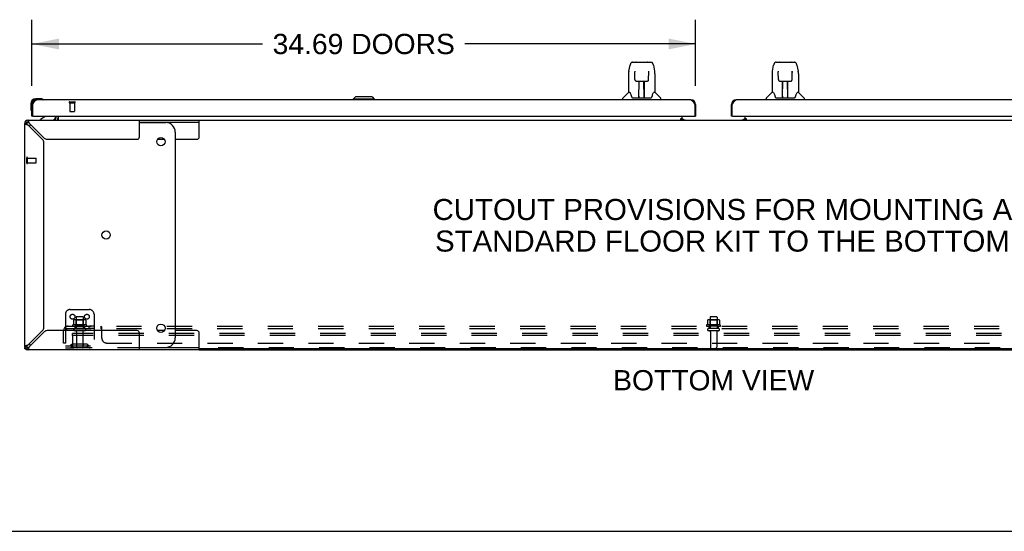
# Model space of a CAD drawing. Header units: inches. Extents: x 0 to 240, y 0 to 155.
# Tile 2 of 19: x 40 to 92, y 0 to 27. Entities that reach past the tile are written whole.
import ezdxf

# ---------------------------------------------------------------- set-up
doc = ezdxf.new("R2010")
doc.units = ezdxf.units.IN
doc.header["$LTSCALE"] = 13.183297
doc.header["$MEASUREMENT"] = 0
doc.linetypes.add('HIDDEN', pattern=[0.2, 0.1, -0.1])
doc.layers.get('0').update_dxf_attribs({"linetype": 'CONTINUOUS'})
for name, color, linetype in [('02___PRT_ALL_AXES', 7, 'CONTINUOUS'), ('DEFAULT_2', 8, 'HIDDEN'), ('DIMENSIONS', 7, 'CONTINUOUS')]:
    doc.layers.add(name, color=color, linetype=linetype)
doc.styles.get("Standard").update_dxf_attribs({"font": 'arial.ttf'})
doc.dimstyles.new('DIMSTYLE_1', dxfattribs={"dimtxt": 1.057484, "dimasz": 1.409978, "dimexe": 0.09, "dimexo": 0.07, "dimgap": 0.0375, "dimtad": 0, "dimtih": 1, "dimtoh": 1, "dimzin": 4, "dimdsep": 46, "dimtxsty": 'Standard', "dimblk": '_FILLED', "dimblk1": '_FILLED', "dimblk2": '_FILLED', "dimcen": 0.09, "dimazin": 1, "dimtfac": 1, "dimtdec": 3, "dimtofl": 0, "dimtmove": 0, "dimatfit": 3, "dimldrblk": '_FILLED', "dimfxl": 1, "dimtolj": 1, "dimtzin": 4, "dimarcsym": 0})

# ---------------------------------------------------------------- blocks, each defined once
blk = doc.blocks.new('_FILLED')
at = {"color": 0, "linetype": 'ByBlock'}
blk.add_solid([(0, 0), (-1, 0.2), (-1, -0.2)], dxfattribs=at)
blk = doc.blocks.new('*D19')
at = {"layer": 'DIMENSIONS', "color": 2, "linetype": 'Continuous'}
for p, q in [((40.849, 23.286), (40.849, 26.738)), ((75.537, 23.286), (75.537, 26.738)), ((40.849, 25.469), (52.908, 25.469)), ((75.537, 25.469), (63.479, 25.469))]:
    blk.add_line(p, q, dxfattribs=at)
at = {"layer": 'DIMENSIONS', "color": 2, "linetype": 'Continuous', "xscale": 1.409978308, "yscale": 1.409978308, "zscale": 1.409978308, "rotation": 180}
blk.add_blockref('_FILLED', (40.849, 25.469), dxfattribs=at)
at = {"layer": 'DIMENSIONS', "color": 2, "linetype": 'Continuous', "xscale": 1.409978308, "yscale": 1.409978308, "zscale": 1.409978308}
blk.add_blockref('_FILLED', (75.537, 25.469), dxfattribs=at)
at = {"layer": 'DIMENSIONS', "color": 2, "linetype": 'Continuous', "insert": (58.193, 25.998), "char_height": 1.05748, "width": 9.51342, "attachment_point": 2, "line_spacing_factor": 0.9}
blk.add_mtext('34.69 DOORS', dxfattribs=at)

msp = doc.modelspace()

# ---------------------------------------------------------------- linework, layer by layer
at = {"color": 7, "linetype": 'Continuous'}
for p, q in [((72.051, 24.054), (72.116, 24.359)), ((72.24, 24.514), (73.209, 24.514)), ((72.326, 24.514), (72.325, 24.514)), ((72.431, 24.525), (73.018, 24.525)), ((73.333, 24.359), (73.398, 24.054)), ((79.551, 24.054), (79.616, 24.359)), ((79.74, 24.514), (80.709, 24.514)), ((79.826, 24.514), (79.825, 24.514)), ((79.931, 24.525), (80.518, 24.525)), ((80.833, 24.359), (80.898, 24.054)), ((72.035, 23.911), (72.035, 22.939)), ((72.358, 24.002), (72.338, 24.002)), ((72.357, 24.038), (72.357, 24.034)), ((72.357, 24.034), (72.357, 24.03)), ((72.357, 24.03), (72.358, 24.022)), ((72.358, 24.022), (72.358, 24.011)), ((72.365, 23.607), (72.358, 24.011)), ((73.084, 23.607), (73.091, 24.019)), ((73.091, 24.028), (73.092, 24.032)), ((73.091, 24.019), (73.091, 24.028)), ((73.111, 24.002), (73.091, 24.002)), ((73.413, 23.91), (73.413, 22.939)), ((79.535, 23.911), (79.535, 22.939)), ((79.858, 24.002), (79.838, 24.002)), ((79.857, 24.038), (79.857, 24.034)), ((79.857, 24.034), (79.857, 24.03)), ((79.857, 24.03), (79.858, 24.022)), ((79.858, 24.022), (79.858, 24.011)), ((79.865, 23.607), (79.858, 24.011)), ((80.584, 23.607), (80.591, 24.019)), ((80.591, 24.028), (80.592, 24.032)), ((80.591, 24.019), (80.591, 24.028)), ((80.611, 24.002), (80.591, 24.002)), ((80.913, 23.91), (80.913, 22.939)), ((72.445, 23.529), (72.565, 23.529)), ((72.575, 22.683), (72.59, 23.53)), ((72.583, 23.114), (72.583, 23.53)), ((72.589, 23.466), (72.583, 23.466)), ((72.586, 23.305), (72.583, 23.305)), ((72.586, 23.293), (72.583, 23.293)), ((72.601, 23.53), (72.847, 23.53)), ((72.85, 22.663), (72.835, 23.53)), ((72.836, 23.466), (72.866, 23.466)), ((72.839, 23.53), (72.839, 23.466)), ((72.866, 23.305), (72.839, 23.305)), ((72.866, 23.293), (72.839, 23.293)), ((72.866, 22.663), (72.866, 23.53)), ((72.884, 23.529), (73.004, 23.529)), ((79.945, 23.529), (80.065, 23.529)), ((80.075, 22.683), (80.09, 23.53)), ((80.083, 23.114), (80.083, 23.53)), ((80.089, 23.466), (80.083, 23.466)), ((80.086, 23.305), (80.083, 23.305)), ((80.086, 23.293), (80.083, 23.293)), ((80.101, 23.53), (80.347, 23.53)), ((80.35, 22.663), (80.335, 23.53)), ((80.336, 23.466), (80.366, 23.466)), ((80.339, 23.53), (80.339, 23.466)), ((80.366, 23.305), (80.339, 23.305)), ((80.366, 23.293), (80.339, 23.293)), ((80.366, 22.663), (80.366, 23.53)), ((80.384, 23.529), (80.504, 23.529)), ((57.76, 22.703), (57.641, 22.584)), ((58.627, 22.703), (57.76, 22.703)), ((58.626, 22.703), (58.744, 22.584)), ((58.627, 22.703), (58.745, 22.584)), ((72.03, 22.933), (71.732, 22.635)), ((72.108, 22.939), (72.035, 22.939)), ((72.203, 22.687), (72.209, 22.679)), ((72.239, 22.663), (73.21, 22.663)), ((72.576, 22.735), (72.576, 22.709)), ((72.583, 22.663), (72.583, 22.667)), ((72.843, 23.065), (72.866, 23.065)), ((72.866, 23.061), (72.843, 23.061)), ((72.85, 22.709), (72.849, 22.735)), ((73.413, 22.939), (73.34, 22.939)), ((73.419, 22.933), (73.717, 22.635)), ((79.53, 22.933), (79.232, 22.635)), ((79.608, 22.939), (79.535, 22.939)), ((79.703, 22.687), (79.709, 22.679)), ((79.739, 22.663), (80.71, 22.663)), ((80.076, 22.735), (80.076, 22.709)), ((80.083, 22.663), (80.083, 22.667)), ((80.343, 23.065), (80.366, 23.065)), ((80.366, 23.061), (80.343, 23.061)), ((80.35, 22.709), (80.349, 22.735)), ((80.913, 22.939), (80.84, 22.939)), ((80.919, 22.933), (81.217, 22.635)), ((40.789, 22.342), (40.789, 22.086)), ((40.849, 22.342), (40.849, 22.299)), ((40.849, 22.299), (40.891, 22.299)), ((41.309, 22.605), (41.052, 22.605)), ((41.096, 22.545), (41.052, 22.545)), ((41.347, 22.602), (41.309, 22.605)), ((41.444, 22.558), (41.438, 22.56)), ((57.641, 22.584), (57.641, 22.545)), ((58.745, 22.584), (57.641, 22.584)), ((58.744, 22.584), (58.744, 22.545)), ((58.745, 22.584), (58.745, 22.545)), ((71.72, 22.545), (71.72, 22.608)), ((73.728, 22.545), (73.728, 22.608)), ((75.537, 22.299), (75.495, 22.299)), ((77.412, 22.299), (77.454, 22.299)), ((79.22, 22.545), (79.22, 22.608)), ((81.228, 22.545), (81.228, 22.608)), ((40.789, 22.086), (40.792, 22.048)), ((40.834, 21.957), (40.836, 21.95)), ((40.911, 21.691), (40.849, 21.691)), ((41.53, 21.664), (41.291, 21.526)), ((42.078, 21.691), (42.078, 21.644)), ((42.224, 21.691), (42.224, 21.516)), ((74.828, 21.522), (74.828, 21.691)), ((75.475, 21.691), (75.537, 21.691)), ((77.474, 21.691), (77.412, 21.691)), ((78.12, 21.522), (78.12, 21.691)), ((40.578, 21.321), (40.474, 21.321)), ((40.523, 21.438), (40.597, 21.365)), ((40.641, 21.487), (40.641, 21.383)), ((41.291, 21.487), (41.291, 21.526)), ((46.474, 21.383), (49.598, 21.383)), ((46.474, 21.362), (47.843, 21.362)), ((49.598, 20.612), (49.598, 21.487)), ((49.598, 21.487), (103.351, 21.487)), ((74.76, 21.517), (74.76, 21.567)), ((74.76, 21.567), (74.828, 21.567)), ((74.828, 21.517), (74.76, 21.517)), ((74.828, 21.487), (74.828, 21.517)), ((74.9, 21.498), (74.836, 21.562)), ((78.113, 21.562), (78.049, 21.498)), ((78.12, 21.567), (78.188, 21.567)), ((78.12, 21.487), (78.12, 21.517)), ((78.188, 21.517), (78.12, 21.517)), ((78.188, 21.567), (78.188, 21.517)), ((48.343, 20.862), (48.343, 10.112)), ((47.414, 20.487), (47.772, 20.487)), ((48.343, 20.487), (49.473, 20.487)), ((47.772, 10.487), (47.414, 10.487)), ((49.473, 10.487), (48.343, 10.487)), ((49.598, 9.487), (49.598, 10.362)), ((40.474, 9.654), (40.578, 9.654)), ((40.52, 9.539), (40.474, 9.539)), ((40.523, 9.536), (40.597, 9.609)), ((40.578, 9.499), (40.578, 9.487)), ((40.641, 9.591), (40.641, 9.487)), ((46.474, 9.612), (47.843, 9.612)), ((49.598, 9.591), (46.474, 9.591)), ((103.351, 9.539), (49.598, 9.539)), ((0, 0), (239.696, 0))]:
    msp.add_line(p, q, dxfattribs=at)
at = {"color": 3, "linetype": 'Continuous'}
for p, q in [((40.849, 21.691), (40.849, 22.299)), ((40.891, 22.299), (40.905, 22.324)), ((40.891, 21.711), (40.891, 22.299)), ((40.905, 22.324), (40.912, 22.337)), ((40.912, 22.337), (40.919, 22.35)), ((40.919, 22.35), (40.925, 22.362)), ((75.29, 22.545), (41.096, 22.545)), ((75.454, 22.375), (75.461, 22.362)), ((75.461, 22.362), (75.468, 22.35)), ((75.468, 22.35), (75.474, 22.337)), ((75.474, 22.337), (75.481, 22.324)), ((75.481, 22.324), (75.495, 22.299)), ((75.495, 22.299), (75.495, 21.711)), ((75.537, 22.299), (75.537, 21.691)), ((77.412, 21.691), (77.412, 22.299)), ((77.454, 22.299), (77.468, 22.324)), ((77.454, 21.711), (77.454, 22.299)), ((77.468, 22.324), (77.474, 22.337)), ((77.474, 22.337), (77.481, 22.35)), ((77.481, 22.35), (77.488, 22.362)), ((111.853, 22.545), (77.658, 22.545)), ((40.911, 21.691), (75.475, 21.691)), ((42.12, 21.63), (42.12, 21.691)), ((77.474, 21.691), (112.037, 21.691)), ((40.474, 9.654), (40.474, 21.321)), ((40.543, 21.275), (40.565, 21.267)), ((40.641, 21.487), (49.598, 21.487)), ((40.641, 21.244), (41.41, 20.475)), ((40.702, 21.372), (40.694, 21.396)), ((41.486, 20.552), (40.717, 21.321)), ((46.474, 20.612), (46.474, 21.487)), ((74.76, 21.522), (74.828, 21.522)), ((74.828, 21.498), (75, 21.498)), ((77.949, 21.498), (78.12, 21.498)), ((78.12, 21.522), (78.188, 21.522)), ((41.474, 10.654), (41.474, 20.32)), ((41.642, 20.487), (46.349, 20.487)), ((41.41, 10.499), (40.641, 9.73)), ((40.717, 9.654), (41.486, 10.423)), ((46.349, 10.487), (41.642, 10.487)), ((46.474, 9.487), (46.474, 10.362)), ((40.474, 9.539), (40.474, 9.602)), ((40.589, 9.714), (40.565, 9.707)), ((40.61, 9.487), (40.578, 9.487)), ((49.598, 9.487), (40.641, 9.487)), ((40.687, 9.556), (40.694, 9.578)), ((49.598, 9.487), (103.351, 9.487))]:
    msp.add_line(p, q, dxfattribs=at)
at = {"color": 7, "linetype": 'Continuous'}
for points in [[(72.24, 24.514), (72.236, 24.513), (72.22, 24.511), (72.205, 24.507), (72.192, 24.5), (72.179, 24.492), (72.168, 24.481), (72.159, 24.47), (72.151, 24.458), (72.143, 24.445), (72.137, 24.43), (72.13, 24.413), (72.125, 24.395), (72.119, 24.374), (72.116, 24.359)], [(73.31, 24.436), (73.304, 24.449), (73.297, 24.46), (73.29, 24.471), (73.281, 24.481), (73.272, 24.49), (73.261, 24.498), (73.25, 24.504), (73.237, 24.509), (73.224, 24.512), (73.209, 24.514)], [(73.333, 24.359), (73.33, 24.371), (73.326, 24.39), (73.321, 24.407), (73.315, 24.422), (73.31, 24.436)], [(79.74, 24.514), (79.736, 24.513), (79.72, 24.511), (79.705, 24.507), (79.692, 24.5), (79.679, 24.492), (79.668, 24.481), (79.659, 24.47), (79.651, 24.458), (79.643, 24.445), (79.637, 24.43), (79.63, 24.413), (79.625, 24.395), (79.619, 24.374), (79.616, 24.359)], [(80.81, 24.436), (80.804, 24.449), (80.797, 24.46), (80.79, 24.471), (80.781, 24.481), (80.772, 24.49), (80.761, 24.498), (80.75, 24.504), (80.737, 24.509), (80.724, 24.512), (80.709, 24.514)], [(80.833, 24.359), (80.83, 24.371), (80.826, 24.39), (80.821, 24.407), (80.815, 24.422), (80.81, 24.436)], [(72.051, 24.054), (72.045, 24.022), (72.039, 23.98), (72.036, 23.937), (72.035, 23.911)], [(72.357, 24.042), (72.357, 24.042), (72.357, 24.042), (72.357, 24.042), (72.357, 24.041), (72.357, 24.04), (72.357, 24.039), (72.357, 24.038)], [(73.092, 24.032), (73.092, 24.036), (73.092, 24.038), (73.092, 24.039), (73.092, 24.04), (73.092, 24.041), (73.092, 24.042), (73.092, 24.042)], [(73.413, 23.91), (73.413, 23.938), (73.41, 23.98), (73.404, 24.023), (73.398, 24.054)], [(79.551, 24.054), (79.545, 24.022), (79.539, 23.98), (79.536, 23.937), (79.535, 23.911)], [(79.857, 24.042), (79.857, 24.042), (79.857, 24.042), (79.857, 24.042), (79.857, 24.041), (79.857, 24.04), (79.857, 24.039), (79.857, 24.038)], [(80.592, 24.032), (80.592, 24.036), (80.592, 24.038), (80.592, 24.039), (80.592, 24.04), (80.592, 24.041), (80.592, 24.042), (80.592, 24.042)], [(80.913, 23.91), (80.913, 23.938), (80.91, 23.98), (80.904, 24.023), (80.898, 24.054)], [(72.365, 23.607), (72.366, 23.595), (72.369, 23.582), (72.375, 23.57), (72.382, 23.559), (72.391, 23.55), (72.401, 23.542), (72.413, 23.536), (72.425, 23.532), (72.437, 23.53), (72.444, 23.529)], [(72.565, 23.529), (72.568, 23.529), (72.577, 23.53), (72.586, 23.53), (72.595, 23.53), (72.601, 23.53)], [(72.847, 23.53), (72.856, 23.53), (72.864, 23.53), (72.873, 23.53), (72.881, 23.529), (72.884, 23.529)], [(73.005, 23.529), (73.013, 23.53), (73.026, 23.532), (73.038, 23.536), (73.049, 23.543), (73.059, 23.551), (73.068, 23.561), (73.075, 23.572), (73.08, 23.584), (73.083, 23.597), (73.084, 23.607)], [(79.865, 23.607), (79.866, 23.595), (79.869, 23.582), (79.875, 23.57), (79.882, 23.559), (79.891, 23.55), (79.901, 23.542), (79.913, 23.536), (79.925, 23.532), (79.937, 23.53), (79.944, 23.529)], [(80.065, 23.529), (80.068, 23.529), (80.077, 23.53), (80.086, 23.53), (80.095, 23.53), (80.101, 23.53)], [(80.347, 23.53), (80.356, 23.53), (80.364, 23.53), (80.373, 23.53), (80.381, 23.529), (80.384, 23.529)], [(80.505, 23.529), (80.513, 23.53), (80.526, 23.532), (80.538, 23.536), (80.549, 23.543), (80.559, 23.551), (80.568, 23.561), (80.575, 23.572), (80.58, 23.584), (80.583, 23.597), (80.584, 23.607)], [(72.105, 22.939), (72.111, 22.929), (72.124, 22.901), (72.139, 22.866), (72.155, 22.823), (72.171, 22.774), (72.186, 22.727)], [(72.186, 22.727), (72.188, 22.719), (72.193, 22.706), (72.198, 22.695), (72.203, 22.687)], [(72.209, 22.679), (72.214, 22.673), (72.221, 22.668), (72.229, 22.665), (72.237, 22.663), (72.238, 22.663)], [(73.211, 22.663), (73.212, 22.663), (73.22, 22.665), (73.227, 22.668), (73.234, 22.673)], [(73.234, 22.673), (73.24, 22.679), (73.245, 22.686)], [(73.245, 22.686), (73.251, 22.695), (73.255, 22.705), (73.26, 22.718), (73.263, 22.727)], [(73.263, 22.727), (73.277, 22.773), (73.293, 22.821), (73.309, 22.864), (73.324, 22.9), (73.338, 22.929), (73.344, 22.939)], [(79.605, 22.939), (79.611, 22.929), (79.624, 22.901), (79.639, 22.866), (79.655, 22.823), (79.671, 22.774), (79.686, 22.727)], [(79.686, 22.727), (79.688, 22.719), (79.693, 22.706), (79.698, 22.695), (79.703, 22.687)], [(79.709, 22.679), (79.714, 22.673), (79.721, 22.668), (79.729, 22.665), (79.737, 22.663), (79.738, 22.663)], [(80.711, 22.663), (80.712, 22.663), (80.72, 22.665), (80.727, 22.668), (80.734, 22.673)], [(80.734, 22.673), (80.74, 22.679), (80.745, 22.686)], [(80.745, 22.686), (80.751, 22.695), (80.755, 22.705), (80.76, 22.718), (80.763, 22.727)], [(80.763, 22.727), (80.777, 22.773), (80.793, 22.821), (80.809, 22.864), (80.824, 22.9), (80.838, 22.929), (80.844, 22.939)], [(40.578, 21.321), (40.579, 21.313), (40.581, 21.305), (40.585, 21.298), (40.59, 21.29)], [(40.59, 21.29), (40.597, 21.282), (40.604, 21.275), (40.613, 21.267), (40.622, 21.26), (40.631, 21.252), (40.641, 21.244)], [(40.717, 21.321), (40.709, 21.33), (40.702, 21.34), (40.694, 21.349), (40.687, 21.357), (40.679, 21.365), (40.671, 21.371), (40.664, 21.376), (40.656, 21.38), (40.649, 21.382), (40.641, 21.383)], [(42.195, 21.49), (42.194, 21.489), (42.192, 21.488), (42.191, 21.488), (42.189, 21.487), (42.188, 21.487)], [(42.202, 21.499), (42.201, 21.497), (42.199, 21.495), (42.198, 21.494), (42.197, 21.492), (42.195, 21.49)], [(42.224, 21.516), (42.223, 21.516), (42.221, 21.516), (42.219, 21.516), (42.217, 21.515), (42.215, 21.515), (42.214, 21.513), (42.212, 21.512), (42.21, 21.51), (42.209, 21.509), (42.207, 21.507), (42.206, 21.505), (42.205, 21.503), (42.202, 21.499)], [(40.641, 9.73), (40.631, 9.722), (40.622, 9.714), (40.613, 9.707), (40.604, 9.699), (40.597, 9.692), (40.59, 9.684), (40.585, 9.676), (40.581, 9.669), (40.579, 9.661), (40.578, 9.654)], [(40.641, 9.591), (40.649, 9.592), (40.656, 9.594), (40.664, 9.598), (40.671, 9.603)], [(40.671, 9.603), (40.679, 9.609), (40.687, 9.617), (40.694, 9.625), (40.702, 9.634), (40.709, 9.644), (40.717, 9.654)]]:
    msp.add_lwpolyline(points, dxfattribs=at)
at = {"color": 3, "linetype": 'Continuous'}
for points in [[(40.925, 22.362), (40.932, 22.375), (40.936, 22.381), (40.939, 22.387), (40.943, 22.393), (40.946, 22.399), (40.949, 22.405), (40.953, 22.41), (40.956, 22.416), (40.96, 22.422), (40.963, 22.427), (40.966, 22.433), (40.97, 22.438), (40.973, 22.443), (40.977, 22.449), (40.98, 22.454), (40.983, 22.459), (40.987, 22.464), (40.99, 22.468), (40.994, 22.473), (40.997, 22.477), (41, 22.482), (41.004, 22.486), (41.007, 22.49), (41.011, 22.494), (41.014, 22.498), (41.018, 22.502), (41.021, 22.505), (41.024, 22.509), (41.028, 22.512), (41.031, 22.515), (41.035, 22.518), (41.038, 22.521), (41.041, 22.524), (41.045, 22.526), (41.048, 22.529), (41.052, 22.531), (41.055, 22.533), (41.058, 22.535), (41.062, 22.537), (41.065, 22.538), (41.069, 22.54), (41.072, 22.541), (41.075, 22.542), (41.079, 22.543), (41.082, 22.544), (41.086, 22.544), (41.089, 22.545), (41.093, 22.545), (41.096, 22.545)], [(75.29, 22.545), (75.294, 22.545), (75.297, 22.545), (75.301, 22.544), (75.304, 22.544), (75.307, 22.543), (75.311, 22.542), (75.314, 22.541), (75.318, 22.54), (75.321, 22.538), (75.324, 22.537), (75.328, 22.535), (75.331, 22.533), (75.335, 22.531), (75.338, 22.529), (75.342, 22.526), (75.345, 22.524), (75.348, 22.521), (75.352, 22.518), (75.355, 22.515), (75.359, 22.512), (75.362, 22.509), (75.365, 22.505), (75.369, 22.502), (75.372, 22.498), (75.376, 22.494), (75.379, 22.49), (75.382, 22.486), (75.386, 22.482), (75.389, 22.477), (75.393, 22.473), (75.396, 22.468), (75.399, 22.464), (75.403, 22.459), (75.406, 22.454), (75.41, 22.449), (75.413, 22.443), (75.417, 22.438), (75.42, 22.433), (75.423, 22.427), (75.427, 22.422), (75.43, 22.416), (75.434, 22.41), (75.437, 22.405), (75.44, 22.399), (75.444, 22.393), (75.447, 22.387), (75.451, 22.381), (75.454, 22.375)], [(77.488, 22.362), (77.495, 22.375), (77.498, 22.381), (77.502, 22.387), (77.505, 22.393), (77.508, 22.399), (77.512, 22.405), (77.515, 22.41), (77.519, 22.416), (77.522, 22.422), (77.525, 22.427), (77.529, 22.433), (77.532, 22.438), (77.536, 22.443), (77.539, 22.449), (77.543, 22.454), (77.546, 22.459), (77.549, 22.464), (77.553, 22.468), (77.556, 22.473), (77.56, 22.477), (77.563, 22.482), (77.566, 22.486), (77.57, 22.49), (77.573, 22.494), (77.577, 22.498), (77.58, 22.502), (77.583, 22.505), (77.587, 22.509), (77.59, 22.512), (77.594, 22.515), (77.597, 22.518), (77.6, 22.521), (77.604, 22.524), (77.607, 22.526), (77.611, 22.529), (77.614, 22.531), (77.618, 22.533), (77.621, 22.535), (77.624, 22.537), (77.628, 22.538), (77.631, 22.54), (77.635, 22.541), (77.638, 22.542), (77.641, 22.543), (77.645, 22.544), (77.648, 22.544), (77.652, 22.545), (77.655, 22.545), (77.658, 22.545)], [(40.474, 21.321), (40.476, 21.313), (40.483, 21.305), (40.493, 21.298), (40.506, 21.29), (40.523, 21.282), (40.543, 21.275)], [(40.565, 21.267), (40.589, 21.26), (40.615, 21.252), (40.641, 21.244)], [(40.694, 21.396), (40.687, 21.418), (40.679, 21.438), (40.671, 21.455), (40.664, 21.469), (40.656, 21.479), (40.649, 21.485), (40.641, 21.487)], [(40.717, 21.321), (40.709, 21.347), (40.702, 21.372)], [(40.565, 9.707), (40.543, 9.699), (40.523, 9.692), (40.506, 9.684), (40.493, 9.676), (40.483, 9.669), (40.476, 9.661), (40.474, 9.654)], [(40.641, 9.73), (40.615, 9.722), (40.589, 9.714)], [(40.641, 9.487), (40.649, 9.489), (40.656, 9.495), (40.664, 9.505), (40.671, 9.519), (40.679, 9.536), (40.687, 9.556)], [(40.694, 9.578), (40.702, 9.602), (40.709, 9.627), (40.717, 9.654)]]:
    msp.add_lwpolyline(points, dxfattribs=at)
at = {"color": 7, "linetype": 'Continuous'}
for centre in [(47.593, 20.362), (44.726, 15.487), (47.593, 10.612)]:
    msp.add_circle(centre, 0.219, dxfattribs=at)
for centre, radius, start, end in [((72.431, 24.506), 0.0197, 90, 156.393), ((73.018, 24.506), 0.0197, 23.607, 90), ((79.931, 24.506), 0.0197, 90, 156.393), ((80.518, 24.506), 0.0197, 23.607, 90), ((72.044, 22.919), 0.0197, 90, 135), ((72.595, 22.683), 0.0197, 179, 270), ((72.595, 22.683), 0.0197, 260.739, 269.9232), ((72.83, 22.683), 0.0197, 270, 1), ((72.83, 22.683), 0.0197, 270.0771, 272.6469), ((73.405, 22.919), 0.0197, 45, 90), ((79.544, 22.919), 0.0197, 90, 135), ((80.095, 22.683), 0.0197, 179, 270), ((80.095, 22.683), 0.0197, 260.739, 269.9232), ((80.33, 22.683), 0.0197, 270, 1), ((80.33, 22.683), 0.0197, 270.0771, 272.6469), ((80.905, 22.919), 0.0197, 45, 90), ((41.052, 22.342), 0.263, 90, 180), ((41.052, 22.342), 0.203, 90, 180), ((41.309, 22.355), 0.25, 59.1101, 90), ((41.429, 22.56), 0.015, 270, 353.6204), ((41.429, 22.557), 0.015, 6.3796, 59.1101), ((71.76, 22.608), 0.0394, 135, 180), ((73.689, 22.608), 0.0394, 0, 45), ((79.26, 22.608), 0.0394, 135, 180), ((81.189, 22.608), 0.0394, 0, 45), ((41.039, 22.086), 0.25, 180, 210.8899), ((40.838, 21.965), 0.015, 210.8899, 263.6204), ((40.834, 21.965), 0.015, 276.3796, 360), ((41.479, 21.751), 0.1, 300.092, 323.4532), ((41.921, 21.644), 0.157, 270, 360), ((41.978, 21.63), 0.246, 325.7693, 360), ((40.641, 21.321), 0.0625, 90, 180), ((41.101, 20.862), 0.5, 128.9359, 141.3055), ((47.843, 20.862), 0.5, 0, 90), ((49.473, 20.612), 0.125, 270, 360), ((49.473, 10.362), 0.125, 0, 90), ((41.101, 10.112), 0.5, 218.6945, 231.0641), ((47.843, 10.112), 0.5, 270, 360), ((40.641, 9.654), 0.0625, 180, 270)]:
    msp.add_arc(centre, radius, start, end, dxfattribs=at)
at = {"color": 3, "linetype": 'Continuous'}
for centre, radius, start, end in [((41.096, 22.299), 0.246, 90, 180), ((75.29, 22.299), 0.246, 0, 90), ((77.658, 22.299), 0.246, 90, 180), ((40.911, 21.711), 0.02, 180, 270), ((41.978, 21.63), 0.142, 270, 360), ((75.475, 21.711), 0.02, 270, 360), ((77.474, 21.711), 0.02, 180, 270), ((40.641, 21.321), 0.167, 90, 180), ((74.943, 21.602), 0.115, 190.7143, 244.7498), ((78.005, 21.602), 0.115, 295.2502, 360), ((46.349, 20.612), 0.125, 270, 360), ((41.254, 20.32), 0.22, 0, 45), ((41.642, 20.707), 0.22, 225, 270), ((41.254, 10.654), 0.22, 315, 360), ((41.642, 10.267), 0.22, 90, 135), ((46.349, 10.362), 0.125, 0, 90), ((40.641, 9.654), 0.167, 180, 270)]:
    msp.add_arc(centre, radius, start, end, dxfattribs=at)
at = {"color": 7, "linetype": 'Continuous'}
for centre, major_axis, start_param, end_param in [((72.575, 22.703), (0.0394, 0), -1.369355, -1.264777), ((72.85, 22.703), (0, 0.0394), -3.446747, -3.141593), ((80.075, 22.703), (0.0394, 0), -1.369355, -1.264777), ((80.35, 22.703), (0, 0.0394), -3.446747, -3.141593)]:
    msp.add_ellipse(centre, major_axis=major_axis, ratio=1, start_param=start_param, end_param=end_param, dxfattribs=at)
at = {"layer": '02___PRT_ALL_AXES', "color": 8, "linetype": 'HIDDEN'}
for p, q in [((42.829, 22.398), (42.829, 21.951)), ((42.829, 22.398), (43.077, 22.398)), ((43.077, 22.398), (43.077, 21.951)), ((40.621, 19.259), (40.621, 19.507)), ((40.621, 19.507), (41.068, 19.507)), ((40.621, 19.259), (41.068, 19.259)), ((43.166, 11.186), (43.166, 10.591)), ((43.532, 11.186), (43.532, 10.591)), ((76.291, 11.186), (76.291, 10.591)), ((76.657, 11.186), (76.657, 10.591)), ((43.705, 10.786), (42.994, 10.786)), ((43.015, 10.716), (43.099, 10.716)), ((43.099, 10.716), (43.099, 10.591)), ((43.599, 10.716), (43.099, 10.716)), ((43.599, 10.591), (43.099, 10.591)), ((43.183, 10.423), (43.183, 9.621)), ((43.515, 10.423), (43.515, 9.621)), ((43.599, 10.716), (43.599, 10.591)), ((43.599, 10.716), (43.684, 10.716)), ((43.828, 10.716), (43.828, 10.591)), ((44.109, 10.716), (43.828, 10.716)), ((44.109, 10.591), (43.828, 10.591)), ((44.109, 10.716), (44.109, 10.591)), ((76.83, 10.786), (76.119, 10.786)), ((76.14, 10.716), (76.224, 10.716)), ((76.724, 10.716), (76.224, 10.716)), ((76.224, 10.716), (76.224, 10.591)), ((76.724, 10.591), (76.224, 10.591)), ((76.308, 10.423), (76.308, 9.621)), ((76.64, 10.423), (76.64, 9.621)), ((76.724, 10.716), (76.809, 10.716)), ((76.724, 10.716), (76.724, 10.591))]:
    msp.add_line(p, q, dxfattribs=at)
at = {"layer": '02___PRT_ALL_AXES', "color": 3, "linetype": 'Continuous'}
for p, q in [((75, 21.498), (75, 21.487)), ((77.949, 21.498), (77.949, 21.487))]:
    msp.add_line(p, q, dxfattribs=at)
at = {"layer": '02___PRT_ALL_AXES', "color": 7, "linetype": 'Continuous'}
for start, end in [(175.1015, 175.7578), (170.8498, 171.3733)]:
    msp.add_arc((41.052, 22.342), 0.263, start, end, dxfattribs=at)
at = {"layer": '02___PRT_ALL_AXES', "color": 8, "linetype": 'HIDDEN'}
for centre, radius, start, end in [((43.015, 10.754), 0.0384, 124.4497, 270), ((43.349, 10.186), 0.698, 117.6814, 120.6631), ((43.349, 10.186), 0.698, 59.3369, 62.3186), ((43.684, 10.754), 0.0384, 270, 55.5503), ((76.14, 10.754), 0.0384, 124.4497, 270), ((76.474, 10.186), 0.698, 117.6814, 120.6631), ((76.474, 10.186), 0.698, 59.3369, 62.3186), ((76.809, 10.754), 0.0384, 270, 55.5503)]:
    msp.add_arc(centre, radius, start, end, dxfattribs=at)
at = {"layer": 'DEFAULT_2', "color": 8, "linetype": 'HIDDEN'}
for p, q in [((42.811, 22.441), (43.095, 22.441)), ((42.811, 22.398), (43.095, 22.398)), ((42.839, 21.941), (43.067, 21.941)), ((40.578, 19.241), (40.578, 19.525)), ((40.621, 19.241), (40.621, 19.525)), ((41.078, 19.269), (41.078, 19.497)), ((42.599, 11.341), (42.599, 9.591)), ((42.849, 11.591), (43.849, 11.591)), ((44.099, 11.341), (44.099, 9.591)), ((43.031, 11.031), (43.031, 10.813)), ((43.605, 11.052), (43.094, 11.052)), ((43.166, 11.032), (43.146, 11.052)), ((43.166, 10.736), (43.166, 11.032)), ((43.533, 11.032), (43.166, 11.032)), ((43.502, 11.216), (43.196, 11.216)), ((43.533, 11.032), (43.553, 11.052)), ((43.533, 10.736), (43.533, 11.032)), ((43.668, 11.031), (43.668, 10.813)), ((76.156, 11.031), (76.156, 10.813)), ((76.73, 11.052), (76.219, 11.052)), ((76.291, 11.032), (76.271, 11.052)), ((76.658, 11.032), (76.291, 11.032)), ((76.291, 10.736), (76.291, 11.032)), ((76.627, 11.216), (76.321, 11.216)), ((76.658, 11.032), (76.678, 11.052)), ((76.658, 10.736), (76.658, 11.032)), ((76.793, 11.031), (76.793, 10.813)), ((42.506, 9.841), (42.506, 10.479)), ((42.592, 10.662), (42.672, 10.566)), ((42.631, 10.591), (42.631, 10.716)), ((42.631, 10.716), (110.318, 10.716)), ((42.631, 10.648), (42.631, 10.647)), ((42.631, 10.591), (110.318, 10.591)), ((42.631, 9.841), (42.631, 10.479)), ((42.974, 10.237), (42.974, 10.341)), ((109.974, 10.341), (42.974, 10.341)), ((43.614, 10.485), (43.085, 10.485)), ((43.166, 10.736), (43.146, 10.716)), ((43.533, 10.736), (43.166, 10.736)), ((43.533, 10.736), (43.553, 10.716)), ((44.47, 10.591), (44.47, 10.716)), ((44.506, 10.091), (44.506, 10.662)), ((76.739, 10.485), (76.21, 10.485)), ((76.291, 10.736), (76.271, 10.716)), ((76.658, 10.736), (76.291, 10.736)), ((76.658, 10.736), (76.678, 10.716)), ((42.631, 9.841), (42.506, 9.841)), ((42.974, 10.237), (42.974, 9.651)), ((109.974, 10.237), (42.974, 10.237)), ((43.69, 9.785), (43.009, 9.785)), ((43.174, 9.785), (43.174, 9.681)), ((43.524, 9.785), (43.524, 9.681)), ((44.756, 9.841), (108.193, 9.841)), ((42.599, 9.695), (44.099, 9.695)), ((42.599, 9.591), (43.034, 9.591)), ((42.942, 9.764), (42.874, 9.715)), ((43.003, 9.679), (42.935, 9.63)), ((43.69, 9.681), (43.009, 9.681)), ((109.914, 9.591), (43.034, 9.591)), ((43.696, 9.679), (43.764, 9.63)), ((43.757, 9.764), (43.824, 9.715))]:
    msp.add_line(p, q, dxfattribs=at)
for points in [[(43.031, 10.813), (43.03, 10.811), (43.03, 10.81), (43.03, 10.809), (43.03, 10.808), (43.029, 10.808), (43.029, 10.807), (43.029, 10.807), (43.028, 10.806), (43.028, 10.806), (43.028, 10.805), (43.027, 10.805), (43.027, 10.805), (43.027, 10.805), (43.026, 10.804), (43.026, 10.804), (43.026, 10.804), (43.025, 10.804), (43.025, 10.804)], [(43.036, 11.04), (43.035, 11.039), (43.034, 11.038), (43.033, 11.037), (43.032, 11.035), (43.031, 11.034), (43.031, 11.032), (43.031, 11.031)], [(43.662, 11.04), (43.664, 11.039), (43.665, 11.038), (43.666, 11.037), (43.667, 11.035), (43.668, 11.034), (43.668, 11.032), (43.668, 11.031)], [(43.674, 10.804), (43.673, 10.804), (43.673, 10.804), (43.673, 10.804), (43.673, 10.804), (43.672, 10.805), (43.672, 10.805), (43.672, 10.805), (43.671, 10.805), (43.671, 10.806), (43.671, 10.806), (43.67, 10.807), (43.67, 10.807), (43.67, 10.808), (43.669, 10.808), (43.669, 10.809), (43.669, 10.81), (43.668, 10.811), (43.668, 10.813)], [(76.156, 10.813), (76.155, 10.811), (76.155, 10.81), (76.155, 10.809), (76.155, 10.808), (76.154, 10.808), (76.154, 10.807), (76.154, 10.807), (76.153, 10.806), (76.153, 10.806), (76.153, 10.805), (76.152, 10.805), (76.152, 10.805), (76.152, 10.805), (76.151, 10.804), (76.151, 10.804), (76.151, 10.804), (76.15, 10.804), (76.15, 10.804)], [(76.161, 11.04), (76.16, 11.039), (76.159, 11.038), (76.158, 11.037), (76.157, 11.035), (76.156, 11.034), (76.156, 11.032), (76.156, 11.031)], [(76.787, 11.04), (76.789, 11.039), (76.79, 11.038), (76.791, 11.037), (76.792, 11.035), (76.793, 11.034), (76.793, 11.032), (76.793, 11.031)], [(76.799, 10.804), (76.798, 10.804), (76.798, 10.804), (76.798, 10.804), (76.798, 10.804), (76.797, 10.805), (76.797, 10.805), (76.797, 10.805), (76.796, 10.805), (76.796, 10.806), (76.796, 10.806), (76.795, 10.807), (76.795, 10.807), (76.795, 10.808), (76.794, 10.808), (76.794, 10.809), (76.794, 10.81), (76.793, 10.811), (76.793, 10.813)], [(42.592, 10.662), (42.595, 10.664), (42.597, 10.667), (42.599, 10.67), (42.601, 10.674), (42.603, 10.677), (42.605, 10.681), (42.607, 10.685), (42.61, 10.693)], [(42.61, 10.693), (42.612, 10.697), (42.614, 10.7), (42.615, 10.704), (42.617, 10.707), (42.619, 10.709), (42.621, 10.712), (42.623, 10.714), (42.625, 10.715), (42.627, 10.716), (42.629, 10.716), (42.631, 10.716)], [(42.631, 10.65), (42.631, 10.651), (42.631, 10.651), (42.631, 10.651), (42.631, 10.651), (42.631, 10.651), (42.631, 10.65), (42.631, 10.65), (42.631, 10.649), (42.631, 10.649), (42.631, 10.648)], [(42.654, 10.587), (42.654, 10.587), (42.654, 10.587), (42.653, 10.587), (42.653, 10.588), (42.653, 10.588), (42.653, 10.589), (42.652, 10.589), (42.652, 10.59), (42.652, 10.59), (42.651, 10.591), (42.651, 10.592), (42.651, 10.592), (42.65, 10.593), (42.65, 10.594), (42.65, 10.594), (42.649, 10.595), (42.649, 10.596), (42.648, 10.596), (42.648, 10.597), (42.648, 10.598), (42.647, 10.599), (42.647, 10.599), (42.647, 10.6), (42.646, 10.601), (42.646, 10.602), (42.645, 10.603), (42.645, 10.603), (42.645, 10.604), (42.644, 10.605), (42.644, 10.606), (42.643, 10.607), (42.643, 10.608), (42.643, 10.609), (42.642, 10.61), (42.642, 10.611), (42.642, 10.611), (42.641, 10.612), (42.641, 10.613), (42.64, 10.614), (42.64, 10.615), (42.64, 10.617), (42.639, 10.618), (42.639, 10.619), (42.638, 10.62), (42.638, 10.621), (42.638, 10.622), (42.637, 10.623), (42.637, 10.624), (42.637, 10.626), (42.636, 10.627), (42.636, 10.628), (42.635, 10.629), (42.635, 10.63), (42.635, 10.631), (42.634, 10.632), (42.634, 10.633), (42.634, 10.635), (42.634, 10.636), (42.633, 10.637), (42.633, 10.638), (42.633, 10.639), (42.633, 10.64), (42.632, 10.641), (42.632, 10.642), (42.632, 10.643), (42.632, 10.643), (42.632, 10.644), (42.631, 10.645), (42.631, 10.646), (42.631, 10.647), (42.631, 10.648), (42.631, 10.649), (42.631, 10.649), (42.631, 10.65), (42.631, 10.65), (42.631, 10.65)], [(42.658, 10.573), (42.654, 10.577), (42.652, 10.579), (42.65, 10.58), (42.648, 10.582), (42.645, 10.584), (42.643, 10.586), (42.641, 10.588), (42.638, 10.589), (42.636, 10.59), (42.634, 10.591), (42.632, 10.591), (42.631, 10.591)], [(42.651, 10.591), (42.651, 10.591), (42.651, 10.59), (42.652, 10.59), (42.652, 10.589), (42.653, 10.589), (42.653, 10.588), (42.653, 10.588), (42.653, 10.588), (42.654, 10.587), (42.654, 10.587), (42.654, 10.587)], [(42.672, 10.566), (42.671, 10.565), (42.67, 10.565), (42.669, 10.565), (42.668, 10.565), (42.667, 10.566), (42.666, 10.567), (42.665, 10.567), (42.663, 10.569), (42.662, 10.57), (42.66, 10.571), (42.658, 10.573)], [(44.485, 10.704), (44.483, 10.707), (44.481, 10.709), (44.479, 10.712), (44.477, 10.714), (44.475, 10.715), (44.474, 10.716), (44.472, 10.716), (44.47, 10.716)], [(44.474, 10.716), (44.472, 10.716), (44.47, 10.716)], [(44.481, 10.584), (44.479, 10.586), (44.478, 10.588), (44.476, 10.589), (44.475, 10.59), (44.473, 10.591), (44.472, 10.591), (44.47, 10.591)], [(44.476, 10.589), (44.475, 10.59), (44.473, 10.591), (44.472, 10.591), (44.47, 10.591)], [(44.489, 10.697), (44.487, 10.7), (44.485, 10.704), (44.483, 10.707), (44.481, 10.709), (44.479, 10.712), (44.477, 10.714)], [(44.486, 10.577), (44.483, 10.58), (44.482, 10.582), (44.481, 10.584), (44.479, 10.586), (44.478, 10.588)], [(44.49, 10.571), (44.489, 10.573), (44.487, 10.575), (44.486, 10.577)], [(44.506, 10.566), (44.504, 10.565), (44.502, 10.565), (44.5, 10.565), (44.499, 10.565), (44.497, 10.566), (44.496, 10.567), (44.494, 10.567), (44.493, 10.569), (44.491, 10.57), (44.49, 10.571), (44.489, 10.573), (44.487, 10.575)], [(44.495, 10.681), (44.492, 10.689), (44.49, 10.693), (44.489, 10.697)], [(44.496, 10.567), (44.494, 10.567), (44.493, 10.569), (44.491, 10.57)], [(44.506, 10.662), (44.504, 10.664), (44.502, 10.667), (44.5, 10.67), (44.499, 10.674), (44.497, 10.677), (44.495, 10.681)], [(44.506, 10.566), (44.504, 10.565), (44.502, 10.565), (44.5, 10.565), (44.499, 10.565), (44.497, 10.566)], [(44.506, 10.662), (44.504, 10.664), (44.502, 10.667), (44.5, 10.67)]]:
    msp.add_lwpolyline(points, dxfattribs=at)
for centre in [(42.974, 11.216), (43.724, 11.216)]:
    msp.add_circle(centre, 0.128, dxfattribs=at)
for centre, radius, start, end in [((42.811, 22.42), 0.0215, 90, 270), ((43.095, 22.42), 0.0215, 270, 90), ((42.839, 21.951), 0.01, 180, 270), ((43.067, 21.951), 0.01, 270, 360), ((40.6, 19.525), 0.0215, 360, 180), ((40.6, 19.241), 0.0215, 180, 0), ((41.068, 19.497), 0.01, 360, 90), ((41.068, 19.269), 0.01, 270, 0), ((42.849, 11.341), 0.25, 90, 180), ((43.849, 11.341), 0.25, 0, 90), ((43.094, 10.911), 0.141, 90, 113.95), ((43.196, 11.186), 0.03, 90, 180), ((43.502, 11.186), 0.03, 0, 90), ((43.605, 10.911), 0.141, 66.05, 90), ((76.219, 10.911), 0.141, 90, 113.95), ((76.321, 11.186), 0.03, 90, 180), ((76.627, 11.186), 0.03, 0, 90), ((76.73, 10.911), 0.141, 66.05, 90), ((42.743, 10.479), 0.237, 90, 180), ((42.743, 10.479), 0.112, 90, 180), ((43.085, 10.538), 0.053, 90, 270), ((43.121, 10.423), 0.0625, 0, 90), ((43.578, 10.423), 0.0625, 90, 180), ((43.614, 10.538), 0.053, 270, 90), ((76.21, 10.538), 0.053, 90, 270), ((76.246, 10.423), 0.0625, 0, 90), ((76.703, 10.423), 0.0625, 90, 180), ((76.739, 10.538), 0.053, 270, 90), ((43.009, 9.671), 0.114, 90, 125.7539), ((43.69, 9.671), 0.114, 54.2461, 90), ((44.756, 10.091), 0.25, 180, 270), ((42.814, 9.799), 0.104, 270, 305.7539), ((42.814, 9.799), 0.208, 270, 305.7539), ((43.034, 9.651), 0.06, 180, 270), ((43.009, 9.671), 0.01, 90, 125.7539), ((43.213, 9.621), 0.03, 180, 270), ((43.485, 9.621), 0.03, 270, 360), ((43.69, 9.671), 0.01, 54.2461, 90), ((43.885, 9.799), 0.208, 234.2461, 270), ((43.885, 9.799), 0.104, 234.2461, 270), ((76.338, 9.621), 0.03, 180, 270), ((76.61, 9.621), 0.03, 270, 360)]:
    msp.add_arc(centre, radius, start, end, dxfattribs=at)

# ---------------------------------------------------------------- texts
at = {"layer": 'DIMENSIONS', "color": 2, "linetype": 'Continuous', "attachment_point": 2, "line_spacing_factor": 0.9}
for s, insert, char_height, width in [('CUTOUT PROVISIONS FOR MOUNTING A\\PSTANDARD FLOOR KIT TO THE BOTTOM', (76.941, 17.368), 1.09978, 30.24199), ('BOTTOM VIEW', (76.481, 8.424), 1.05748, 10.48049)]:
    msp.add_mtext(s, dxfattribs=dict(at, insert=insert, char_height=char_height, width=width))

# ---------------------------------------------------------------- dimensions: what is measured, and where the dimension line sits
at = {"layer": 'DIMENSIONS', "color": 2, "linetype": 'Continuous'}
dim = msp.add_linear_dim(base=(40.849, 25.469), p1=(75.537, 23.216), p2=(40.849, 23.216), angle=180, text='<> DOORS', dimstyle='DIMSTYLE_1', dxfattribs=at)
dim.commit()
dim.dimension.update_dxf_attribs({"geometry": '*D19', "text_midpoint": (58.193, 25.469), "dimtype": 160})

doc.saveas('drawing.dxf')
